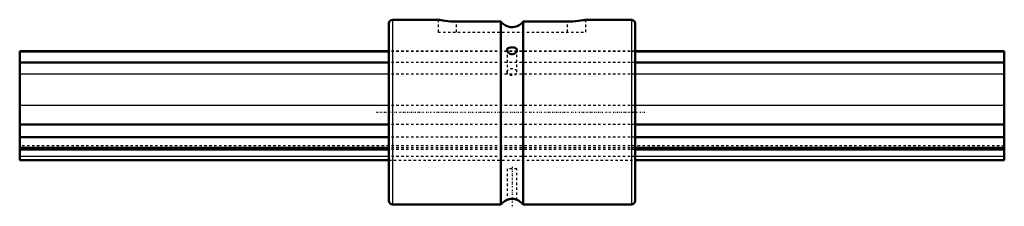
# Model space of a CAD drawing. Header units: millimetres. Extents: x 0 to 400, y -38 to 38.
import ezdxf

# ---------------------------------------------------------------- set-up
doc = ezdxf.new("R2010")
doc.units = ezdxf.units.MM
doc.linetypes.add('Center', pattern=[1.5, 0.45, -0.5, 0.05, -0.5])
doc.linetypes.add('Dashed', pattern=[2, 1, -1])
for name, color, linetype, lineweight in [('2d ConnectionPoints', 7, 'Continuous', 50), ('AM_0', 7, 'Continuous', 50), ('AM_4', 3, 'Continuous', 25), ('AM_7', 7, 'Center', 25), ('AM_9', 6, 'Dashed', 25)]:
    doc.layers.add(name, color=color, linetype=linetype, lineweight=lineweight)

# ---------------------------------------------------------------- blocks, each defined once
blk = doc.blocks.new('1_LBS501400_Spline_Shaft_0_in_LBS50_400L_1001500__0')
at = {"layer": 'AM_0'}
for p, q in [((150, 24.75), (0, 24.75)), ((0, 24.75), (0, -19.5)), ((150, 24.62), (0, 24.62)), ((400, 24.75), (250, 24.75)), ((400, 24.62), (250, 24.62)), ((400, 24.75), (400, -19.5)), ((150, 20.17), (0, 20.17)), ((400, 20.17), (250, 20.17)), ((150, -5.01), (0, -5.01)), ((400, -5.01), (250, -5.01)), ((150, -10.15), (0, -10.15)), ((400, -10.15), (250, -10.15)), ((150, -14.48), (0, -14.48)), ((150, -15.16), (0, -15.16)), ((400, -14.48), (250, -14.48)), ((400, -15.16), (250, -15.16)), ((0, -19.5), (150, -19.5)), ((250, -19.5), (400, -19.5))]:
    blk.add_line(p, q, dxfattribs=at)
at = {"layer": 'AM_4'}
for p, q in [((150, 15.37), (0, 15.37)), ((400, 15.37), (250, 15.37)), ((150, 2.71), (0, 2.71)), ((400, 2.71), (250, 2.71)), ((150, -18.08), (0, -18.08)), ((400, -18.08), (250, -18.08))]:
    blk.add_line(p, q, dxfattribs=at)
at = {"layer": 'AM_9'}
for p, q in [((250, 24.75), (150, 24.75)), ((250, 24.62), (150, 24.62)), ((250, 20.17), (150, 20.17)), ((250, 15.37), (150, 15.37)), ((250, 2.71), (150, 2.71)), ((250, -5.01), (150, -5.01)), ((250, -10.15), (150, -10.15)), ((400, -13.71), (0, -13.71)), ((250, -14.48), (150, -14.48)), ((250, -15.16), (150, -15.16)), ((250, -18.08), (150, -18.08)), ((150, -19.5), (250, -19.5))]:
    blk.add_line(p, q, dxfattribs=at)
blk = doc.blocks.new('2_LBS50_Nut_0_in_LBS50_400L_1001500__0')
at = {"layer": 'AM_0'}
for p, q in [((150, 36), (150, -36)), ((170.03, 37.5), (151.5, 37.5)), ((195.5, 36.74), (177.5, 36.74)), ((195.5, 36.74), (195.5, -37.5)), ((222.5, 36.74), (204.5, 36.74)), ((204.5, 36.74), (204.5, -37.5)), ((248.5, 37.5), (229.97, 37.5)), ((250, 36), (250, -36)), ((151.5, -37.5), (195.5, -37.5)), ((204.5, -37.5), (248.5, -37.5))]:
    blk.add_line(p, q, dxfattribs=at)
for points in [[(177.5, 36.74), (176.27, 36.76), (175.05, 36.82), (173.92, 36.92), (172.87, 37.03), (171.96, 37.16), (171.18, 37.28), (170.6, 37.39), (170.2, 37.46), (170.02, 37.5), (170, 37.5)], [(204.5, 36.74), (204.12, 36.28), (203.7, 35.86), (202.92, 35.28), (202.06, 34.84), (201.16, 34.57), (200.22, 34.45), (199.29, 34.49), (198.38, 34.69), (197.37, 35.11), (196.57, 35.64), (195.87, 36.29), (195.5, 36.74)], [(230, 37.5), (229.96, 37.49), (229.73, 37.45), (229.29, 37.37), (228.69, 37.26), (227.89, 37.14), (226.95, 37.01), (225.86, 36.9), (224.69, 36.81), (223.43, 36.75), (222.5, 36.74)], [(202, 25.18), (201.96, 25.47), (201.74, 25.81), (201.34, 26.07), (201.06, 26.17), (200.76, 26.24), (200.43, 26.28), (200.09, 26.3), (199.46, 26.27), (198.9, 26.15), (198.42, 25.94), (198.23, 25.78), (198.1, 25.59), (198.02, 25.38), (198, 25.19)], [(198, 25.19), (198, 25.15), (198.11, 24.68), (198.4, 24.22), (198.48, 24.14)], [(198.48, 24.14), (199, 23.74), (199.31, 23.59), (199.64, 23.5), (200.29, 23.49), (200.88, 23.67), (201.4, 24.02), (201.62, 24.25), (201.79, 24.5), (201.92, 24.76), (201.99, 25.02), (202, 25.18)], [(202, -35.62), (201.96, -35.6), (201.76, -35.52), (201.37, -35.39), (201.1, -35.32), (200.79, -35.26), (200.48, -35.22), (200.13, -35.19), (199.5, -35.22), (198.93, -35.31), (198.45, -35.45), (198.26, -35.51), (198.11, -35.57), (198.03, -35.61), (198, -35.62)]]:
    blk.add_lwpolyline(points, dxfattribs=at)
for centre, radius, start, end in [((151.5, 36), 1.5, 90, 180), ((248.5, 36), 1.5, 360, 90), ((151.5, -36), 1.5, 180, 270), ((200, -40.88), 5.62, 110.8154, 143.1301), ((200, -40.88), 5.63, 36.8699, 69.4577), ((248.5, -36), 1.5, 270, 0)]:
    blk.add_arc(centre, radius, start, end, dxfattribs=at)
at = {"layer": 'AM_4'}
for p, q in [((151.5, 37.5), (151.5, -37.5)), ((248.5, 37.5), (248.5, -37.5))]:
    blk.add_line(p, q, dxfattribs=at)
at = {"layer": 'AM_7'}
for p, q in [((145, 0), (255, 0)), ((200, -22.27), (200, -38.23))]:
    blk.add_line(p, q, dxfattribs=at)
at = {"layer": 'AM_9'}
for p, q in [((170, 37.5), (170, 32.5)), ((177.5, 32.5), (177.5, 36.74)), ((222.5, 32.5), (222.5, 36.74)), ((230, 32.5), (230, 37.5)), ((170, 32.5), (230, 32.5)), ((250, 24.75), (150, 24.75)), ((250, 24.62), (150, 24.62)), ((198, 25.14), (198, 25.19)), ((198, 25.18), (198, 16.26)), ((198.61, 24.02), (198.35, 24.29)), ((198.75, 23.9), (198.61, 24.02)), ((202, 16.26), (202, 25.18)), ((250, 20.17), (150, 20.17)), ((250, 15.37), (150, 15.37)), ((250, 2.71), (150, 2.71)), ((250, -5.01), (150, -5.01)), ((250, -10.15), (150, -10.15)), ((250, -13.71), (150, -13.71)), ((250, -14.48), (150, -14.48)), ((250, -15.16), (150, -15.16)), ((250, -18.08), (150, -18.08)), ((150, -19.5), (250, -19.5)), ((198, -23), (198, -35.62)), ((202, -23), (198, -23)), ((202, -35.61), (202, -23))]:
    blk.add_line(p, q, dxfattribs=at)
blk.add_ellipse((200, 16.26), major_axis=(-2, 0), ratio=0.707107, dxfattribs=at)

msp = doc.modelspace()

# ---------------------------------------------------------------- linework, layer by layer
at = {"layer": '2d ConnectionPoints'}
for p in [(150, 0), (150, 0), (250, 0)]:
    msp.add_point(p, dxfattribs=at)

# ---------------------------------------------------------------- block references
for name in ['2_LBS50_Nut_0_in_LBS50_400L_1001500__0', '1_LBS501400_Spline_Shaft_0_in_LBS50_400L_1001500__0']:
    msp.add_blockref(name, (0, 0))

doc.saveas('drawing.dxf')
